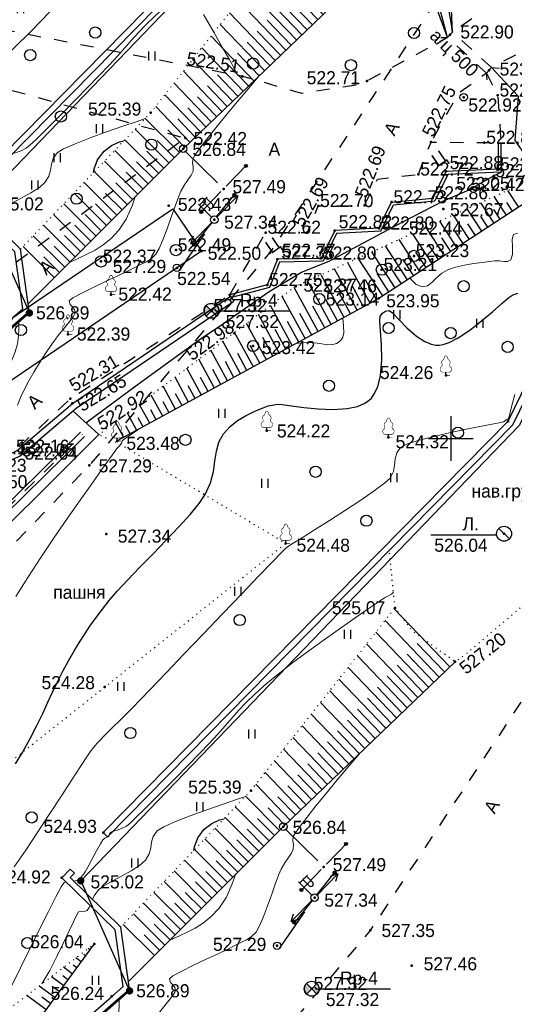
# Model space of a CAD drawing. Header units: millimetres. Extents: x 767170 to 66149698, y -983507 to 2493658.
# Tile 121 of 226: x 2088181 to 2121348, y -647647 to -581661. Entities that reach past the tile are written whole.
import ezdxf

# ---------------------------------------------------------------- set-up
doc = ezdxf.new("R2010")
doc.units = ezdxf.units.MM
for name, pattern in [('Д_ТРОТ_ТРУБА', [3, 1.5, -1.5]), ('ДОРОГИ_ГРУНТ', [7, 5, -2]), ('ДОРОГИ_СТРОЯЩ', [9, 8, -1]), ('Контура низ откосов  Штриховая 0.1-0.5 - - - - - - -', [0.6, 0.1, -0.5])]:
    doc.linetypes.add(name, pattern=pattern)
for name, color, linetype in [('(001) Сетка', 92, 'Continuous'), ('(003) Пункты', 7, 'Continuous'), ('(004) Точки рельефа', 7, 'Continuous'), ('(004a) Точки рельефа (отк.)', 7, 'Continuous'), ('(011) Колодцы', 7, 'Continuous'), ('(013) Газ', 30, 'ИК_Газопровод -------г--------'), ('(017) Канализация', 33, 'KANALIS_K_1'), ('(022) Возд. Линии', 7, 'Continuous'), ('(025) Дорога', 7, 'Continuous'), ('(027) Гидрография', 7, 'Continuous'), ('(028) Гидротехн.', 7, 'Continuous'), ('(031) Горизонтали', 42, 'Continuous'), ('(035) Откосы', 7, 'Continuous'), ('(036) Растительность', 7, 'Continuous'), ('(038) Деревья', 7, 'Continuous'), ('(039) Земля', 7, 'Continuous'), ('(040) Ограда', 7, 'Continuous')]:
    doc.layers.add(name, color=color, linetype=linetype)
doc.layers.add('(032) Горизонтали утолщенные', color=32, linetype='Continuous', lineweight=30)
doc.styles.add('BM-431', font='txt')
doc.styles.add('D-431', font='txt')
doc.styles.add('S', font='txtwr', dxfattribs={"oblique": 15})
doc.styles.get("Standard").update_dxf_attribs({"font": 'isocpeui.ttf'})
doc.linetypes.add('GAZ_VOZDUSH', pattern='A,1,-2,["~",Standard,S=3,R=0,X=-1.5,Y=-1.5],-1,10', length=14)
doc.linetypes.add('KANALIS_K_1', pattern='A,1,[">",Standard,S=1.8,R=0,X=-0.9,Y=-0.9],3,-1,["К",Standard,S=1.8,R=0,X=-0.9,Y=-0.9],-1,10', length=16)
doc.linetypes.add('ИК_Газопровод -------г--------', pattern='A,9,-0.6,["Г",Standard,S=1.2,R=0,X=0,Y=-0.6],-1.2', length=10.8)
doc.linetypes.add('ОГРАДА_БЕТ', pattern='A,4,["|",Standard,S=0.8,R=0,X=0,Y=-0.8],4', length=8)
doc.linetypes.add('ОТКОСЫ_НЕУКР', pattern='A,0.5,["|",Standard,S=1.2,R=0,X=0,Y=-1.2],1,["|",Standard,S=0.5,R=0,X=0,Y=-0.5],0.5', length=2)
doc.linetypes.add('ОТКОСЫ_НЕУКР1', pattern='A,0.5,["|",Standard,S=-1.2,R=0,X=0,Y=1.2],1,["|",Standard,S=-0.5,R=0,X=0,Y=0.5],0.5', length=2)
doc.linetypes.add('ПОДПОРНАЯ СТЕНКА', pattern='A,2,["V",Standard,S=1.2,R=0,X=0,Y=-1.2],0.2,["V",Standard,S=0.8,R=0,X=0,Y=-0.8],0.25,["V",Standard,S=0.3,R=0,X=0,Y=-0.3],0.25', length=2.7)

# ---------------------------------------------------------------- blocks, each defined once
blk = doc.blocks.new('d')
at = {"layer": '(038) Деревья'}
blk.add_ellipse((0, 0), major_axis=(0.265, 0.265), ratio=1, start_param=5.497787, end_param=11.780972, dxfattribs=at)
blk = doc.blocks.new('I04010')
for p, q in [((-0.412273, 0.007146), (-0.412273, 1.207146)), ((0.387727, 1.207146), (0.387727, 0.007146))]:
    blk.add_line(p, q)
blk = doc.blocks.new('Setka')
at = {"layer": '(001) Сетка'}
for p, q in [((0, 1.5), (0, -1.5)), ((-1.5, 0), (1.5, 0))]:
    blk.add_line(p, q, dxfattribs=at)
blk = doc.blocks.new('d-flat-33-flat-1')
at = {"layer": '(038) Деревья'}
blk.add_ellipse((0, 0), major_axis=(0.265, 0.265), ratio=1, start_param=5.497787, end_param=11.780972, dxfattribs=at)
blk = doc.blocks.new('d-flat-32-flat-1')
at = {"layer": '(038) Деревья'}
blk.add_ellipse((0, 0), major_axis=(0.265, 0.265), ratio=1, start_param=5.497787, end_param=11.780972, dxfattribs=at)
blk = doc.blocks.new('I01171-flat-5-flat-1')
at = {"layer": '(011) Колодцы'}
blk.add_line((-0.361, 0.349), (0.351, -0.349), dxfattribs=at)
blk.add_circle((0, 0), 0.5, dxfattribs=at)
at = {"color": 4, "style": 'S', "oblique": 15}
blk.add_attdef('Z', (0.808, -0.547), '', height=1, dxfattribs=at)
blk = doc.blocks.new('U1061-flat-1-flat-1')
at = {"layer": '(022) Возд. Линии'}
blk.add_circle((0, 0), 0.25, dxfattribs=at)
at = {"color": 4, "oblique": 15}
blk.add_attdef('Z', (0.797, -0.495), '', height=1, dxfattribs=at)
blk = doc.blocks.new('d-flat-31-flat-1')
at = {"layer": '(038) Деревья'}
blk.add_ellipse((0, 0), major_axis=(0.265, 0.265), ratio=1, start_param=5.497787, end_param=11.780972, dxfattribs=at)
blk = doc.blocks.new('d-flat-30-flat-1')
at = {"layer": '(038) Деревья'}
blk.add_ellipse((0, 0), major_axis=(0.265, 0.265), ratio=1, start_param=5.497787, end_param=11.780972, dxfattribs=at)
blk = doc.blocks.new('d-flat-29-flat-1')
at = {"layer": '(038) Деревья'}
blk.add_ellipse((0, 0), major_axis=(0.265, 0.265), ratio=1, start_param=5.497787, end_param=11.780972, dxfattribs=at)
blk = doc.blocks.new('d-flat-28-flat-1')
at = {"layer": '(038) Деревья'}
blk.add_ellipse((0, 0), major_axis=(0.265, 0.265), ratio=1, start_param=5.497787, end_param=11.780972, dxfattribs=at)
blk = doc.blocks.new('karagach-flat-22-flat-1')
at = {"layer": '(038) Деревья', "const_width": 0.0375}
for points in [[(0, 1.312, 0.246034), (-0.117, 1.159, 0.489079)], [(0, 1.312, -0.246034), (0.117, 1.159, -0.489079)], [(-0.315, 0.559, 0.383603), (-0.255, 0.753, 0.352912)], [(-0.208, 1.009, 0.430853), (-0.255, 0.753, 0.548276)], [(-0.208, 1.009, 0.181567), (-0.117, 1.159, 0.303004)], [(0.208, 1.009, -0.181567), (0.117, 1.159, -0.303004)], [(0.208, 1.009, -0.430853), (0.255, 0.753, -0.548276)], [(0.315, 0.559, -0.383603), (0.255, 0.753, -0.352912)], [(-0.315, 0.559, 0.626949), (-0.218, 0.206, 0.702465)], [(0.315, 0.559, -0.626949), (0.218, 0.206, -0.702465)]]:
    blk.add_lwpolyline(points, format="xyb", dxfattribs=at)
for points in [[(0, 0.206), (-0.218, 0.206)], [(0, 0), (0, 0.206)], [(0, 0.206), (0.218, 0.206)], [(0, 0), (0.281, 0)]]:
    blk.add_lwpolyline(points, dxfattribs=at)
at = {"layer": '(038) Деревья'}
blk.add_lwpolyline([(0, 0), (0, 0.206)], dxfattribs=at)
blk = doc.blocks.new('karagach-flat-21-flat-1')
at = {"layer": '(038) Деревья', "const_width": 0.0375}
for points in [[(0, 1.312, 0.246034), (-0.117, 1.159, 0.489079)], [(0, 1.312, -0.246034), (0.117, 1.159, -0.489079)], [(-0.315, 0.559, 0.383603), (-0.255, 0.753, 0.352912)], [(-0.208, 1.009, 0.430853), (-0.255, 0.753, 0.548276)], [(-0.208, 1.009, 0.181567), (-0.117, 1.159, 0.303004)], [(0.208, 1.009, -0.181567), (0.117, 1.159, -0.303004)], [(0.208, 1.009, -0.430853), (0.255, 0.753, -0.548276)], [(0.315, 0.559, -0.383603), (0.255, 0.753, -0.352912)], [(-0.315, 0.559, 0.626949), (-0.218, 0.206, 0.702465)], [(0.315, 0.559, -0.626949), (0.218, 0.206, -0.702465)]]:
    blk.add_lwpolyline(points, format="xyb", dxfattribs=at)
for points in [[(0, 0.206), (-0.218, 0.206)], [(0, 0), (0, 0.206)], [(0, 0.206), (0.218, 0.206)], [(0, 0), (0.281, 0)]]:
    blk.add_lwpolyline(points, dxfattribs=at)
at = {"layer": '(038) Деревья'}
blk.add_lwpolyline([(0, 0), (0, 0.206)], dxfattribs=at)
blk = doc.blocks.new('karagach-flat-13-flat-1')
at = {"layer": '(038) Деревья', "const_width": 0.0375}
for points in [[(0, 1.312, 0.246034), (-0.117, 1.159, 0.489079)], [(0, 1.312, -0.246034), (0.117, 1.159, -0.489079)], [(-0.315, 0.559, 0.383603), (-0.255, 0.753, 0.352912)], [(-0.208, 1.009, 0.430853), (-0.255, 0.753, 0.548276)], [(-0.208, 1.009, 0.181567), (-0.117, 1.159, 0.303004)], [(0.208, 1.009, -0.181567), (0.117, 1.159, -0.303004)], [(0.208, 1.009, -0.430853), (0.255, 0.753, -0.548276)], [(0.315, 0.559, -0.383603), (0.255, 0.753, -0.352912)], [(-0.315, 0.559, 0.626949), (-0.218, 0.206, 0.702465)], [(0.315, 0.559, -0.626949), (0.218, 0.206, -0.702465)]]:
    blk.add_lwpolyline(points, format="xyb", dxfattribs=at)
for points in [[(0, 0.206), (-0.218, 0.206)], [(0, 0), (0, 0.206)], [(0, 0.206), (0.218, 0.206)], [(0, 0), (0.281, 0)]]:
    blk.add_lwpolyline(points, dxfattribs=at)
at = {"layer": '(038) Деревья'}
blk.add_lwpolyline([(0, 0), (0, 0.206)], dxfattribs=at)
blk = doc.blocks.new('U1061-flat-4-flat-1')
at = {"layer": '(022) Возд. Линии'}
blk.add_circle((0, 0), 0.25, dxfattribs=at)
at = {"color": 4, "oblique": 15}
blk.add_attdef('Z', (0.797, -0.495), '', height=1, dxfattribs=at)
blk = doc.blocks.new('U1061-flat-3-flat-1')
at = {"layer": '(022) Возд. Линии'}
blk.add_circle((0, 0), 0.25, dxfattribs=at)
at = {"color": 4, "oblique": 15}
blk.add_attdef('Z', (0.797, -0.495), '', height=1, dxfattribs=at)
blk = doc.blocks.new('f-flat-6-flat-1')
at = {"layer": '(022) Возд. Линии'}
for points in [[(-1, 0.98), (-0.475, 1.516)], [(-0.179, 0.175), (-1.071, 1.05)]]:
    blk.add_lwpolyline(points, dxfattribs=at)
blk.add_lwpolyline([(-0.123, 0.803), (-0.123, 0.803, 0.414214), (-0.125, 1.033), (-0.545, 1.444), (-0.772, 1.212), (-0.353, 0.801, 0.414214)], format="xyb", close=True, dxfattribs=at)
blk.add_circle((0, 0), 0.25, dxfattribs=at)
blk = doc.blocks.new('S1-flat-7-flat-1')
at = {"layer": '(022) Возд. Линии'}
for p, q in [((0, 0), (-1.4, -1.428)), ((-1.4, -1.428), (-1.229, -0.896)), ((-1.4, -1.428), (-0.872, -1.246))]:
    blk.add_line(p, q, dxfattribs=at)
blk = doc.blocks.new('S2-flat-7-flat-1')
at = {"layer": '(022) Возд. Линии'}
for p, q in [((0, 0), (1.4, 1.428)), ((1.4, 1.428), (0.872, 1.246)), ((1.4, 1.428), (1.229, 0.896))]:
    blk.add_line(p, q, dxfattribs=at)
blk = doc.blocks.new('s3-flat-11-flat-1')
at = {"layer": '(022) Возд. Линии'}
h = blk.add_hatch(dxfattribs=at)
h.set_pattern_fill('ACET-2D-ACET-2D-ANSI31', color=256, scale=0.01, angle=45.94766, style=0)
h.set_pattern_definition([(90.947657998, (-32384.942892, -79716.907708), (-0.03174565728, -0.000525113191), [])])
edge = h.paths.add_edge_path()
edge.add_arc((1.321, 1.366), 0.1, 0, 360)
blk.add_lwpolyline([(0, 0), (1.391, 1.437)], dxfattribs=at)
blk.add_circle((1.321, 1.366), 0.1, dxfattribs=at)
blk = doc.blocks.new('s4-flat-11-flat-1')
at = {"layer": '(022) Возд. Линии'}
h = blk.add_hatch(dxfattribs=at)
h.set_pattern_fill('ACET-2D-ACET-2D-ANSI31', color=256, scale=0.01, angle=225.94766, style=0)
h.set_pattern_definition([(270.947657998, (-32384.59617, -79716.549324), (0.03174565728, 0.000525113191), [])])
edge = h.paths.add_edge_path()
edge.add_arc((-1.321, -1.366), 0.1, 0, 360)
blk.add_lwpolyline([(0, 0), (-1.391, -1.437)], dxfattribs=at)
blk.add_circle((-1.321, -1.366), 0.1, dxfattribs=at)
blk = doc.blocks.new('prov-s-flat-8-flat-1')
at = {"layer": '(022) Возд. Линии'}
for name, p in [('s3-flat-11-flat-1', (0.173, 0.178)), ('s4-flat-11-flat-1', (-0.174, -0.18))]:
    blk.add_blockref(name, p, dxfattribs=at)
blk = doc.blocks.new('s3-flat-10-flat-1')
at = {"layer": '(022) Возд. Линии'}
h = blk.add_hatch(dxfattribs=at)
h.set_pattern_fill('ACET-2D-ACET-2D-ANSI31', color=256, scale=0.01, angle=51.11014, style=0)
h.set_pattern_definition([(96.110141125, (-32384.30411, -79714.86154), (-0.031569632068, -0.003379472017), [])])
edge = h.paths.add_edge_path()
edge.add_arc((1.193, 1.479), 0.1, 0, 360)
blk.add_lwpolyline([(0, 0), (1.256, 1.557)], dxfattribs=at)
blk.add_circle((1.193, 1.479), 0.1, dxfattribs=at)
blk = doc.blocks.new('s4-flat-10-flat-1')
at = {"layer": '(022) Возд. Линии'}
h = blk.add_hatch(dxfattribs=at)
h.set_pattern_fill('ACET-2D-ACET-2D-ANSI31', color=256, scale=0.01, angle=231.11014, style=0)
h.set_pattern_definition([(276.110141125, (-32383.991044, -79714.47341), (0.031569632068, 0.003379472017), [])])
edge = h.paths.add_edge_path()
edge.add_arc((-1.193, -1.479), 0.1, 0, 360)
blk.add_lwpolyline([(0, 0), (-1.256, -1.557)], dxfattribs=at)
blk.add_circle((-1.193, -1.479), 0.1, dxfattribs=at)
blk = doc.blocks.new('prov-s-flat-7-flat-1')
at = {"layer": '(022) Возд. Линии'}
for name, p in [('s3-flat-10-flat-1', (0.156, 0.193)), ('s4-flat-10-flat-1', (-0.157, -0.195))]:
    blk.add_blockref(name, p, dxfattribs=at)
blk = doc.blocks.new('karagach-flat-14-flat-1-flat-1')
at = {"layer": '(038) Деревья', "const_width": 0.0375}
for points in [[(0, 1.312, 0.246034), (-0.117, 1.159, 0.489079)], [(0, 1.312, -0.246034), (0.117, 1.159, -0.489079)], [(-0.315, 0.559, 0.383603), (-0.255, 0.753, 0.352912)], [(-0.208, 1.009, 0.430853), (-0.255, 0.753, 0.548276)], [(-0.208, 1.009, 0.181567), (-0.117, 1.159, 0.303004)], [(0.208, 1.009, -0.181567), (0.117, 1.159, -0.303004)], [(0.208, 1.009, -0.430853), (0.255, 0.753, -0.548276)], [(0.315, 0.559, -0.383603), (0.255, 0.753, -0.352912)], [(-0.315, 0.559, 0.626949), (-0.218, 0.206, 0.702465)], [(0.315, 0.559, -0.626949), (0.218, 0.206, -0.702465)]]:
    blk.add_lwpolyline(points, format="xyb", dxfattribs=at)
for points in [[(0, 0.206), (-0.218, 0.206)], [(0, 0), (0, 0.206)], [(0, 0.206), (0.218, 0.206)], [(0, 0), (0.281, 0)]]:
    blk.add_lwpolyline(points, dxfattribs=at)
at = {"layer": '(038) Деревья'}
blk.add_lwpolyline([(0, 0), (0, 0.206)], dxfattribs=at)
blk = doc.blocks.new('karagach-flat-15-flat-1-flat-1')
at = {"layer": '(038) Деревья', "const_width": 0.0375}
for points in [[(0, 1.312, 0.246034), (-0.117, 1.159, 0.489079)], [(0, 1.312, -0.246034), (0.117, 1.159, -0.489079)], [(-0.315, 0.559, 0.383603), (-0.255, 0.753, 0.352912)], [(-0.208, 1.009, 0.430853), (-0.255, 0.753, 0.548276)], [(-0.208, 1.009, 0.181567), (-0.117, 1.159, 0.303004)], [(0.208, 1.009, -0.181567), (0.117, 1.159, -0.303004)], [(0.208, 1.009, -0.430853), (0.255, 0.753, -0.548276)], [(0.315, 0.559, -0.383603), (0.255, 0.753, -0.352912)], [(-0.315, 0.559, 0.626949), (-0.218, 0.206, 0.702465)], [(0.315, 0.559, -0.626949), (0.218, 0.206, -0.702465)]]:
    blk.add_lwpolyline(points, format="xyb", dxfattribs=at)
for points in [[(0, 0.206), (-0.218, 0.206)], [(0, 0), (0, 0.206)], [(0, 0.206), (0.218, 0.206)], [(0, 0), (0.281, 0)]]:
    blk.add_lwpolyline(points, dxfattribs=at)
at = {"layer": '(038) Деревья'}
blk.add_lwpolyline([(0, 0), (0, 0.206)], dxfattribs=at)
blk = doc.blocks.new('karagach-flat-16-flat-1-flat-1')
at = {"layer": '(038) Деревья', "const_width": 0.0375}
for points in [[(0, 1.312, 0.246034), (-0.117, 1.159, 0.489079)], [(0, 1.312, -0.246034), (0.117, 1.159, -0.489079)], [(-0.315, 0.559, 0.383603), (-0.255, 0.753, 0.352912)], [(-0.208, 1.009, 0.430853), (-0.255, 0.753, 0.548276)], [(-0.208, 1.009, 0.181567), (-0.117, 1.159, 0.303004)], [(0.208, 1.009, -0.181567), (0.117, 1.159, -0.303004)], [(0.208, 1.009, -0.430853), (0.255, 0.753, -0.548276)], [(0.315, 0.559, -0.383603), (0.255, 0.753, -0.352912)], [(-0.315, 0.559, 0.626949), (-0.218, 0.206, 0.702465)], [(0.315, 0.559, -0.626949), (0.218, 0.206, -0.702465)]]:
    blk.add_lwpolyline(points, format="xyb", dxfattribs=at)
for points in [[(0, 0.206), (-0.218, 0.206)], [(0, 0), (0, 0.206)], [(0, 0.206), (0.218, 0.206)], [(0, 0), (0.281, 0)]]:
    blk.add_lwpolyline(points, dxfattribs=at)
at = {"layer": '(038) Деревья'}
blk.add_lwpolyline([(0, 0), (0, 0.206)], dxfattribs=at)
blk = doc.blocks.new('karagach-flat-17-flat-1-flat-1')
at = {"layer": '(038) Деревья', "const_width": 0.0375}
for points in [[(0, 1.312, 0.246034), (-0.117, 1.159, 0.489079)], [(0, 1.312, -0.246034), (0.117, 1.159, -0.489079)], [(-0.315, 0.559, 0.383603), (-0.255, 0.753, 0.352912)], [(-0.208, 1.009, 0.430853), (-0.255, 0.753, 0.548276)], [(-0.208, 1.009, 0.181567), (-0.117, 1.159, 0.303004)], [(0.208, 1.009, -0.181567), (0.117, 1.159, -0.303004)], [(0.208, 1.009, -0.430853), (0.255, 0.753, -0.548276)], [(0.315, 0.559, -0.383603), (0.255, 0.753, -0.352912)], [(-0.315, 0.559, 0.626949), (-0.218, 0.206, 0.702465)], [(0.315, 0.559, -0.626949), (0.218, 0.206, -0.702465)]]:
    blk.add_lwpolyline(points, format="xyb", dxfattribs=at)
for points in [[(0, 0.206), (-0.218, 0.206)], [(0, 0), (0, 0.206)], [(0, 0.206), (0.218, 0.206)], [(0, 0), (0.281, 0)]]:
    blk.add_lwpolyline(points, dxfattribs=at)
at = {"layer": '(038) Деревья'}
blk.add_lwpolyline([(0, 0), (0, 0.206)], dxfattribs=at)
blk = doc.blocks.new('I00110-flat-5')
h = blk.add_hatch(color=7)
edge = h.paths.add_edge_path()
edge.add_line((0.354, 0.354), (0, 0))
edge.add_line((0, 0), (0.354, -0.354))
edge.add_arc((0, 0), 0.5, 315, 405)
edge = h.paths.add_edge_path()
edge.add_line((-0.354, -0.354), (0, 0))
edge.add_line((0, 0), (-0.354, 0.354))
edge.add_arc((0, 0), 0.5, 135, 225)
at = {"layer": '(003) Пункты'}
blk.add_circle((0, 0), 0.5, dxfattribs=at)
at = {"color": 7}
for points in [[(0, 0), (-0.354, 0.354, 0.414214), (-0.354, -0.354)], [(0, 0), (0.354, -0.354, 0.414214), (0.354, 0.354)]]:
    blk.add_lwpolyline(points, format="xyb", close=True, dxfattribs=at)
blk.add_lwpolyline([(0.008, 0), (0.008, 0)], dxfattribs=at)
at = {"color": 4, "linetype": 'Continuous', "style": 'S', "oblique": 15}
blk.add_attdef('G', (0.692, 0.111), '', height=1, dxfattribs=at)
at = {"color": 4, "style": 'S', "oblique": 15}
blk.add_attdef('Z', (0.738, -1.15), '', height=1, dxfattribs=at)
blk = doc.blocks.new('A$C05d28b1e')
at = {"layer": '(013) Газ', "linetype": 'ByBlock'}
h = blk.add_hatch(color=0, dxfattribs=at)
edge = h.paths.add_edge_path()
edge.add_arc((52809, 3628), 250, 0, 360)
h = blk.add_hatch(color=0, dxfattribs=at)
edge = h.paths.add_edge_path()
edge.add_arc((56082, -3749), 250, 0, 360)
at = {"layer": '(003) Пункты', "ltscale": 600}
blk.add_line((68794, -3608), (73577, -3608), dxfattribs=at)
at = {"layer": '(003) Пункты'}
blk.add_point((54029, 33528), dxfattribs=at)
at = {"layer": '(004) Точки рельефа', "color": 7, "linetype": 'ByBlock', "lineweight": -2}
for p in [(77575, 60326), (63649, 57538), (72010, 57232), (78485, 56140), (59831, 53401), (76297, 53138), (77292, 51165), (58708, 48870), (71845, 48900), (77126, 48656), (74372, 47777), (68013, 47083), (69837, 47209), (60910, 45827), (66001, 45285), (54838, 42902), (67213, 43463), (72794, 42654), (51959, 40256), (63098, 40319), (77291, 37509), (52105, 35930), (52248, 35626), (81458, 34429), (65285, 33793), (55260, 33104), (73443, 33339), (81192, 26884), (66557, 26239), (73882, 21918), (77913, 18309), (54422, 16617), (64223, 9676), (66395, 7259), (54321, 6856), (69105, 4560), (51535, 3837), (52809, 3628), (68483, 2499), (72217, 300), (53716, -601), (65977, -726), (75003, -2054), (56082, -3749), (68302, -3608), (54893, -4123), (60109, -13961), (61247, -18569)]:
    blk.add_point(p, dxfattribs=at)
at = {"layer": '(004a) Точки рельефа (отк.)', "color": 7, "linetype": 'ByBlock', "lineweight": -2}
for p in [(80187, 57943), (80764, 56268), (79878, 53098), (75448, 50975), (80487, 50864), (80802, 51319), (78859, 49935), (68734, 48861), (73654, 49114), (76411, 49381), (65211, 47072), (72802, 47356), (59188, 45895), (54171, 45133), (68929, 45342), (75153, 45510), (72997, 44580), (65319, 43564), (62803, 42892), (64369, 39468)]:
    blk.add_point(p, dxfattribs=at)
at = {"layer": '(004a) Точки рельефа (отк.)'}
blk.add_point((68805, 42609), dxfattribs=at)
at = {"layer": '(013) Газ', "linetype": 'GAZ_VOZDUSH', "ltscale": 600, "flags": 128}
blk.add_lwpolyline([(139039, 153682), (138885, 152734), (135454, 145357), (130316, 142546), (115842, 109039), (104824, 79051), (99727, 68744), (82201, 34139), (52809, 3628), (56082, -3749), (32593, -24350), (33828, -29046), (31852, -35564), (-6995, -77251), (-10648, -79274), (-22017, -90450), (-29954, -94459), (-74554, -132816), (-76953, -135094)], dxfattribs=at)
at = {"layer": '(022) Возд. Линии', "color": 0, "ltscale": 600, "flags": 128}
blk.add_lwpolyline([(80704, 26801), (76287, 26801)], dxfattribs=at)
at = {"layer": '(022) Возд. Линии', "linetype": 'ДОРОГИ_ГРУНТ', "ltscale": 600}
for points in [[(66559, 7070), (69105, 4560)], [(66141, -915), (68483, 2499)]]:
    blk.add_lwpolyline(points, dxfattribs=at)
at = {"layer": '(025) Дорога', "linetype": 'Д_ТРОТ_ТРУБА', "ltscale": 600, "flags": 128}
for points in [[(150815, 142076), (135921, 113311), (125552, 93370), (117383, 77821), (104208, 56333), (99627, 49152), (88708, 25275), (72217, 300), (60109, -13961), (40976, -33812), (21855, -53057), (7525, -67385), (-21145, -96032), (-41237, -115998), (-56020, -131074), (-73097, -148290), (-76079, -151266)], [(96975, 76152), (91663, 70018), (77743, 60511), (77407, 60141), (71543, 56980), (67628, 56398), (63649, 57538), (35933, 62943), (-1136, 71955), (-2270, 72968), (-11178, 84489), (-11295, 84899), (-11231, 85387), (2620, 97018), (30185, 117380)], [(-2596, 13263), (-3144, 13637), (-13462, 28471), (-17211, 34931), (-24202, 51467), (-24593, 54534), (-22584, 57991), (-18196, 60973), (-5102, 68075), (38937, 59146), (59831, 53401), (40293, 39065), (36909, 36534)], [(97952, 67229), (97849, 67204), (80355, 58128), (80019, 57758), (78093, 56361), (76297, 53138)], [(80019, 57758), (80764, 56268), (80988, 53107)], [(75448, 50975), (76297, 53138), (79878, 53098), (80988, 53107)], [(71845, 48900), (72697, 50658), (75448, 50975)], [(62803, 42892), (65211, 47072), (68013, 47083), (68734, 48861), (71845, 48861)], [(45473, 31118), (48342, 32399), (52105, 35930), (62803, 42892)]]:
    blk.add_lwpolyline(points, dxfattribs=at)
at = {"layer": '(025) Дорога', "ltscale": 600}
for points in [[(80788, 53105), (80802, 51319), (77292, 51165), (76411, 49381), (76407, 49379)], [(80988, 53107), (81003, 51128), (77419, 50970), (76543, 49191)], [(72802, 47356), (73654, 49114), (76407, 49379)], [(72930, 47162), (73785, 48926), (76543, 49191)], [(72802, 47356), (69837, 47209), (68929, 45342), (66001, 45285), (65319, 43564), (62803, 42892)], [(72930, 47162), (69965, 47015), (69055, 45144), (66138, 45088), (65468, 43397), (62920, 42716)]]:
    blk.add_lwpolyline(points, dxfattribs=at)
blk.add_lwpolyline([(42404, 37430), (58981, 48671), (60910, 45827), (44333, 34586)], close=True, dxfattribs=at)
at = {"layer": '(027) Гидрография', "color": 3, "ltscale": 600}
for points in [[(77407, 60141), (75517, 67269), (75191, 67595), (74497, 67553), (71085, 67532), (62130, 76350), (46008, 97015), (34748, 111736), (30185, 117380)], [(88603, 77800), (76863, 70140), (77044, 64500), (77743, 60511)], [(80355, 58128), (82148, 56210), (81913, 53244), (82660, 52191), (82757, 51396), (82218, 50239)], [(53151, 34325), (56587, 36865), (60759, 39877), (62323, 40927), (65453, 43121), (67621, 44421), (69470, 45157), (74372, 47777), (77130, 49202), (78859, 49935), (80487, 50864), (81003, 51128)]]:
    blk.add_lwpolyline(points, dxfattribs=at)
at = {"layer": '(028) Гидротехн.', "linetype": 'Д_ТРОТ_ТРУБА', "ltscale": 600}
for points in [[(76950, 60141), (77407, 60141), (77743, 60511), (77661, 61011)], [(80019, 57758), (77407, 60141)], [(80355, 58128), (77743, 60511)], [(80060, 57304), (80019, 57758), (80355, 58128), (80862, 58091)]]:
    blk.add_lwpolyline(points, dxfattribs=at)
at = {"layer": '(028) Гидротехн.', "ltscale": 600}
for points in [[(18749, 7396), (24490, 11379), (29877, 14402), (43402, 24495), (52791, 33697)], [(18977, 7068), (24703, 11039), (30096, 14066), (43663, 24191), (53071, 33411)]]:
    blk.add_lwpolyline(points, dxfattribs=at)
at = {"layer": '(028) Гидротехн.', "color": 3, "linetype": 'Д_ТРОТ_ТРУБА', "ltscale": 600, "flags": 128}
blk.add_lwpolyline([(18863, 7232), (24596, 11209), (29987, 14234), (43533, 24343), (52931, 33554)], dxfattribs=at)
at = {"layer": '(031) Горизонтали', "color": 42, "linetype": 'Continuous', "lineweight": 0, "ltscale": 600}
for points in [[(63311, 57604), (63217, 57848), (63079, 58106), (62911, 58431), (62713, 58790), (62299, 59504), (61722, 60493), (61031, 61676)], [(74882, 44016), (74968, 43920), (75296, 43581), (75710, 43424), (76057, 43509), (76359, 43735), (76661, 44035), (77012, 44345), (77457, 44601), (77948, 44759), (78531, 44888), (79145, 44990), (79728, 45070), (80219, 45128), (80556, 45168), (80890, 45171), (81178, 45137), (81427, 45139), (81642, 45253), (81754, 45594), (81755, 46108), (81746, 46616), (81828, 46938), (82097, 47025)], [(48341, 4559), (49116, 5692), (49930, 6910), (50743, 8146), (51517, 9333), (52212, 10405), (52791, 11296), (53213, 11940), (53440, 12269), (53691, 12584), (53896, 12821), (54111, 13051), (54388, 13343), (54676, 13637), (55014, 13971), (55403, 14349), (55841, 14779), (56328, 15267), (56754, 15707), (57515, 16499), (58534, 17561), (59731, 18811), (61028, 20165), (62347, 21542), (63608, 22859), (64733, 24033), (65643, 24983), (66260, 25624), (66506, 25876), (66651, 25990), (66804, 26094), (67052, 26249), (67645, 26618), (68488, 27146), (69488, 27778), (70551, 28461), (71582, 29140), (72488, 29761), (73174, 30270), (73548, 30613), (73775, 31049), (73856, 31483), (73895, 31904), (73993, 32301), (74252, 32665), (74725, 32902), (75586, 33172), (76696, 33455), (77917, 33731), (79111, 33982), (80142, 34188), (80870, 34330), (81158, 34388), (81258, 34453), (81341, 34515), (81426, 34556), (81502, 34603), (81558, 34818), (81700, 35387), (81921, 36226)], [(67238, 39628), (67637, 39684), (68275, 39703), (68843, 39627), (69349, 39555), (69715, 39565), (69968, 39644), (70129, 39743), (70206, 39808), (70276, 39883), (70376, 40054), (70445, 40353), (70435, 40813), (70373, 41336)], [(48448, 22672), (49265, 23961), (50139, 25294), (51036, 26630), (51925, 27928), (52771, 29146), (53543, 30242), (54209, 31177), (54734, 31908), (55087, 32395), (55234, 32595), (55363, 32743), (55478, 32860), (55541, 32933), (55568, 33032), (55599, 33127), (55819, 33284), (56406, 33689), (56687, 33881)], [(52337, 3611), (52590, 3664), (52802, 3821), (52939, 4001), (53095, 4238), (53279, 4551), (53556, 5064), (53859, 5633), (54123, 6116), (54281, 6368), (54434, 6484), (54583, 6557), (54682, 6621), (54730, 6750), (54782, 6871), (54918, 6925), (55190, 7004), (55531, 7123), (55872, 7298), (56122, 7501), (56531, 7883), (57071, 8411), (57715, 9053), (58433, 9779), (59197, 10556), (59978, 11352), (60748, 12137), (61431, 12848), (61995, 13465), (62483, 14017), (62935, 14533), (63395, 15041), (63902, 15570), (64499, 16148), (65228, 16806), (66048, 17487), (67030, 18247), (68108, 19048), (69217, 19849), (70294, 20610), (71272, 21291), (72087, 21853), (72675, 22254), (72969, 22456), (73228, 22611), (73446, 22717), (73643, 22838), (73777, 22975)], [(55295, -9925), (55496, -9406), (55751, -8862), (56052, -8295), (56392, -7707), (56762, -7098), (57155, -6469), (57579, -5844), (58023, -5260), (58444, -4736), (58801, -4291), (59011, -4005), (59111, -3837), (59145, -3749), (59151, -3714), (59150, -3649), (59111, -3531), (58997, -3371), (58823, -3178), (58751, -2934), (58987, -2747), (59548, -2440), (60316, -2059), (61176, -1649), (62012, -1255), (62709, -923), (63151, -697), (63579, -479), (63927, -317), (64240, -121), (64560, 196), (64779, 568), (65037, 1160), (65315, 1888), (65594, 2663), (65855, 3400), (66079, 4012), (66246, 4412), (66489, 4835), (66730, 5186), (66931, 5485), (67055, 5754), (67073, 6054), (67026, 6309), (67058, 6599), (67201, 6839), (67522, 7285), (67993, 7900), (68583, 8647), (69265, 9489), (70010, 10390), (70787, 11313), (71568, 12222)], [(53603, 2372), (53718, 2616), (54010, 3024), (54366, 3296), (54906, 3609), (55543, 3948), (56188, 4304), (56753, 4664), (57151, 5015), (57393, 5425), (57498, 5828), (57560, 6222), (57674, 6606), (57936, 6977), (58374, 7250), (59153, 7594), (60154, 7980), (61261, 8378), (62354, 8758), (63318, 9092), (63845, 9280)], [(58774, -360), (58817, -338), (59389, -73), (59946, 184), (60492, 465), (61029, 806), (61561, 1240), (62090, 1802), (62571, 2542), (62968, 3432), (63178, 4042)], [(46976, -5748), (47219, -5298), (47626, -4495), (48156, -3432), (48764, -2201), (49409, -895), (50049, 393), (50639, 1571), (51139, 2546), (51505, 3224), (51694, 3513), (51822, 3556)], [(50210, -3278), (50727, -2374), (51206, -1452), (51638, -566), (52011, 230), (52313, 883), (52535, 1337), (52664, 1539), (52853, 1595), (53045, 1581), (53236, 1635), (53371, 1839), (53430, 1981)], [(46863, -18182), (47204, -17713), (47648, -16992), (48168, -16085), (48741, -15054), (49343, -13966), (49950, -12883), (50535, -11872), (51076, -10995), (51548, -10317), (52110, -9661), (52677, -9107), (53231, -8627), (53750, -8194), (54214, -7780), (54605, -7360), (54900, -6906), (55132, -6352), (55276, -5816), (55351, -5303), (55378, -4821), (55374, -4376), (55370, -4237)]]:
    blk.add_lwpolyline(points, dxfattribs=at)
at = {"layer": '(032) Горизонтали утолщенные', "color": 32, "linetype": 'Continuous', "lineweight": 30, "ltscale": 600}
for points in [[(48441, 11469), (48894, 12233), (49425, 13176), (49875, 14041), (50263, 14842), (50611, 15593), (50938, 16308), (51264, 17001), (51608, 17686), (51992, 18376), (52416, 19097), (52776, 19693), (53103, 20211), (53429, 20697), (53785, 21195), (54204, 21751), (54717, 22411), (55258, 23049), (55963, 23807), (56778, 24651), (57655, 25545), (58541, 26453), (59385, 27340), (60137, 28170), (60746, 28908), (61161, 29518), (61510, 30303), (61700, 31051), (61808, 31758), (61907, 32421), (62070, 33033), (62372, 33593), (62818, 34078), (63328, 34477), (63854, 34795), (64347, 35039), (64757, 35215), (65037, 35330), (65365, 35453), (65641, 35514), (65992, 35564), (66324, 35542), (66943, 35454), (67769, 35343), (68720, 35249), (69718, 35213), (70681, 35276), (71372, 35425), (71817, 35609), (72069, 35770), (72180, 35864), (72295, 35982), (72493, 36255), (72719, 36743), (72906, 37500), (72995, 38535), (72980, 39564), (72917, 40470), (72863, 41141), (72877, 41461), (73046, 41676), (73246, 41814), (73489, 41859), (73722, 41684), (74129, 41254), (74673, 40694), (75316, 40132), (75878, 39768), (76314, 39588), (76608, 39527), (76754, 39517), (76867, 39522), (77111, 39565), (77515, 39707), (78107, 40016), (78893, 40540), (79681, 41146), (80417, 41760), (81046, 42307), (81516, 42711), (81773, 42899), (82125, 43000)], [(60393, 5666), (60438, 5911), (60658, 6505), (61090, 7082), (61592, 7472), (62119, 7708), (62416, 7784)]]:
    blk.add_lwpolyline(points, dxfattribs=at)
at = {"layer": '(035) Откосы', "ltscale": 600}
for p, q in [((82181, 48776), (81453, 49893)), ((80524, 47695), (79627, 49069)), ((81353, 48235), (80540, 49481)), ((81767, 48506), (81382, 49096)), ((78866, 46614), (77802, 48245)), ((79695, 47154), (78715, 48657)), ((80938, 47965), (80511, 48620)), ((78037, 46073), (76889, 47833)), ((79280, 46884), (78769, 47667)), ((80109, 47424), (79640, 48144)), ((76379, 44992), (75064, 47008)), ((77208, 45532), (75977, 47420)), ((78451, 46343), (77898, 47191)), ((75550, 44451), (74151, 46596)), ((76793, 45262), (76157, 46238)), ((77622, 45803), (77028, 46715)), ((73892, 43370), (72326, 45772)), ((74721, 43911), (73239, 46184)), ((75964, 44722), (75286, 45762)), ((72207, 42334), (70728, 45050)), ((73063, 42830), (71413, 45360)), ((75136, 44181), (74415, 45286)), ((70469, 41388), (68919, 44233)), ((71338, 41861), (69823, 44642)), ((73478, 43100), (72674, 44333)), ((74307, 43640), (73544, 44809)), ((69600, 40914), (68015, 43825)), ((72642, 42571), (71911, 43913)), ((68731, 40441), (67122, 43395)), ((70903, 41624), (70137, 43031)), ((71773, 42098), (71024, 43472)), ((67862, 39968), (66323, 42792)), ((70034, 41151), (69251, 42590)), ((66124, 39021), (64725, 41588)), ((66993, 39494), (65524, 42190)), ((68296, 40204), (67509, 41649)), ((69165, 40678), (68364, 42149)), ((65254, 38548), (63926, 40986)), ((67427, 39731), (66675, 41111)), ((64385, 38074), (63127, 40384)), ((66558, 39258), (65841, 40573)), ((63516, 37601), (62328, 39782)), ((65689, 38784), (65007, 40036)), ((62647, 37127), (61529, 39180)), ((63951, 37838), (63339, 38960)), ((64820, 38311), (64173, 39498)), ((61778, 36654), (60730, 38578)), ((63082, 37364), (62505, 38423)), ((60909, 36181), (59931, 37976)), ((62213, 36891), (61671, 37885)), ((60040, 35707), (59132, 37374)), ((61344, 36417), (60837, 37347)), ((59171, 35234), (58333, 36772)), ((60474, 35944), (60003, 36809)), ((58302, 34761), (57534, 36170)), ((58736, 34997), (58335, 35734)), ((59605, 35471), (59169, 36272)), ((57433, 34287), (56735, 35568)), ((57867, 34524), (57501, 35196)), ((55695, 33341), (55138, 34363)), ((56564, 33814), (55937, 34965)), ((56998, 34051), (56667, 34659)), ((56129, 33577), (55833, 34121)), ((77556, 17967), (73829, 21851)), ((76843, 17282), (73211, 21067)), ((76129, 16597), (72592, 20284)), ((75415, 15913), (71974, 19500)), ((77199, 17624), (75360, 19542)), ((74702, 15228), (71356, 18716)), ((76486, 16940), (74694, 18808)), ((73988, 14544), (70737, 17932)), ((75772, 16255), (74028, 18073)), ((75058, 15570), (73362, 17339)), ((73274, 13859), (70119, 17148)), ((74345, 14886), (72696, 16605)), ((72561, 13174), (69500, 16364)), ((73631, 14201), (72030, 15871)), ((71847, 12490), (68882, 15581)), ((71134, 11805), (68263, 14797)), ((72918, 13517), (71364, 15136)), ((70420, 11120), (67645, 14013)), ((72204, 12832), (70697, 14402)), ((69706, 10436), (67026, 13229)), ((71490, 12147), (70031, 13668)), ((70777, 11463), (69365, 12934)), ((68993, 9751), (66408, 12445)), ((70063, 10778), (68699, 12200)), ((68279, 9066), (65790, 11661)), ((69349, 10093), (68033, 11465)), ((67565, 8382), (65171, 10878)), ((68636, 9409), (67367, 10731)), ((66852, 7697), (64553, 10094)), ((67922, 8724), (66701, 9997)), ((66143, 7007), (63858, 9293)), ((67209, 8040), (66035, 9263)), ((65444, 6308), (63174, 8578)), ((66495, 7355), (65369, 8528)), ((64745, 5609), (62491, 7863)), ((65794, 6658), (64655, 7797)), ((64045, 4910), (61808, 7147)), ((65094, 5959), (63964, 7089)), ((63346, 4210), (61125, 6432)), ((64395, 5259), (63272, 6382)), ((62647, 3511), (60441, 5717)), ((63696, 4560), (62581, 5675)), ((61947, 2812), (59758, 5001)), ((62996, 3861), (61890, 4968)), ((61248, 2113), (59075, 4286)), ((62297, 3162), (61198, 4260)), ((60549, 1414), (58392, 3571)), ((61598, 2462), (60507, 3553)), ((59849, 714), (57709, 2855)), ((60898, 1763), (59816, 2846)), ((59150, 15), (57025, 2140)), ((60199, 1064), (59125, 2138)), ((58451, -684), (56342, 1425)), ((59500, 365), (58433, 1431)), ((57751, -1383), (55659, 709)), ((58800, -334), (57742, 724)), ((58101, -1034), (57051, 17)), ((53127, -1400), (53011, -1314)), ((53422, -1000), (53305, -915)), ((52833, -1799), (52484, -1542)), ((52244, -2598), (51662, -2169)), ((52539, -2199), (52306, -2027)), ((51656, -3397), (50841, -2797)), ((51950, -2998), (51601, -2740)), ((51067, -4196), (50019, -3424)), ((51361, -3797), (50896, -3454)), ((50478, -4995), (49197, -4052)), ((50773, -4596), (50190, -4167))]:
    blk.add_line(p, q, dxfattribs=at)
at = {"layer": '(035) Откосы', "linetype": 'Контура низ откосов  Штриховая 0.1-0.5 - - - - - - -', "ltscale": 600}
for points in [[(85552, 56047), (82218, 50239), (67213, 43463), (54029, 33528)], [(55486, 528), (64223, 9676), (73882, 21918)], [(21677, -26536), (33259, -17439), (44874, -7353), (53716, -601)]]:
    blk.add_lwpolyline(points, dxfattribs=at)
at = {"layer": '(035) Откосы', "ltscale": 600}
for points in [[(85552, 56047), (83873, 49879), (72794, 42654), (55260, 33104)], [(77913, 18309), (66395, 7259), (56003, -3131)], [(53716, -601), (48358, -7873), (32403, -20704), (23239, -27111)]]:
    blk.add_lwpolyline(points, dxfattribs=at)
at = {"layer": '(035) Откосы', "ltscale": 600, "flags": 128}
for points in [[(45452, 31001), (48536, 32456), (52248, 35626), (62853, 42816)], [(62853, 42816), (63077, 42484)]]:
    blk.add_lwpolyline(points, dxfattribs=at)
at = {"layer": '(035) Откосы', "linetype": 'ПОДПОРНАЯ СТЕНКА', "ltscale": 600, "flags": 128}
for points in [[(45623, 30639), (48755, 32117), (52491, 35307), (63077, 42484)], [(52273, 35121), (54029, 33528), (44345, 23912), (30550, 13678), (19304, 6618), (18092, 8284)]]:
    blk.add_lwpolyline(points, dxfattribs=at)
at = {"layer": '(039) Земля', "linetype": 'Контура низ откосов  Штриховая 0.1-0.5 - - - - - - -', "ltscale": 600, "flags": 128}
for points in [[(32919, -434), (66557, 26239), (55525, 32839), (54029, 33528)], [(87566, 30288), (85279, 26670), (85083, 25275), (83100, 22616), (78769, 18934), (77913, 18309), (75018, 20395), (73882, 21918), (73498, 25771)]]:
    blk.add_lwpolyline(points, dxfattribs=at)
at = {"layer": '(040) Ограда', "linetype": 'ОГРАДА_БЕТ', "ltscale": 600, "flags": 128}
for points in [[(54321, 6856), (81458, 34429), (88020, 47853), (103060, 77194), (102668, 77349), (103071, 78364), (104105, 77984), (103725, 76950), (103429, 77058)], [(17930, -30698), (21677, -26536), (23239, -27111), (24647, -27629), (27363, -25536), (34236, -22176), (54893, -4123), (55646, -3465), (55109, 338), (55109, 338), (51535, 3837), (52095, 4409)]]:
    blk.add_lwpolyline(points, dxfattribs=at)
at = {"layer": '(040) Ограда', "ltscale": 600, "flags": 128}
for points in [[(54606, 6575), (81789, 34195), (88378, 47674), (103429, 77058)], [(54321, 6856), (54606, 6575)], [(52095, 4409), (52380, 4129), (52101, 3843)], [(18227, -30965), (21793, -27005), (23101, -27486), (24716, -28081), (27575, -25878), (34459, -22512), (55156, -4424), (56072, -3624), (55486, 528), (52101, 3843)]]:
    blk.add_lwpolyline(points, dxfattribs=at)
at = {"linetype": 'ОТКОСЫ_НЕУКР', "ltscale": 600}
blk.add_lwpolyline([(77407, 60141), (74930, 66941), (73521, 66974), (70766, 66898), (61921, 75981), (51963, 88436), (43116, 99871), (30183, 117379)], dxfattribs=at)
at = {"linetype": 'ОТКОСЫ_НЕУКР1', "ltscale": 600}
blk.add_lwpolyline([(77743, 60511), (77330, 69626), (89130, 77208)], dxfattribs=at)
at = {"layer": '(001) Сетка', "xscale": 1000, "yscale": 1000, "zscale": 1000}
blk.add_blockref('Setka', (84335, -12169), dxfattribs=at)
at = {"layer": '(022) Возд. Линии', "xscale": 1000, "yscale": 1000, "zscale": 1000}
for name, p in [('U1061-flat-1-flat-1', (78485, 56140)), ('d-flat-33-flat-1', (59188, 45895)), ('d-flat-28-flat-1', (75153, 45510)), ('d-flat-32-flat-1', (54171, 45133)), ('d-flat-29-flat-1', (72997, 44580)), ('karagach-flat-21-flat-1', (54838, 42902)), ('d-flat-31-flat-1', (68805, 42609)), ('karagach-flat-22-flat-1', (51959, 40256)), ('d-flat-30-flat-1', (64369, 39468)), ('karagach-flat-13-flat-1', (77291, 37509)), ('karagach-flat-16-flat-1-flat-1', (65285, 33793)), ('karagach-flat-17-flat-1-flat-1', (55260, 33104)), ('karagach-flat-15-flat-1-flat-1', (73443, 33339)), ('karagach-flat-14-flat-1-flat-1', (66557, 26239)), ('I01171-flat-5-flat-1', (81197, 26884)), ('U1061-flat-4-flat-1', (66395, 7259)), ('prov-s-flat-8-flat-1', (69105, 4560)), ('prov-s-flat-7-flat-1', (68483, 2499)), ('f-flat-6-flat-1', (68483, 2499)), ('S2-flat-7-flat-1', (68656, 2675)), ('S1-flat-7-flat-1', (68307, 2319)), ('U1061-flat-3-flat-1', (65977, -726)), ('I00110-flat-5', (68294, -3608))]:
    blk.add_blockref(name, p, dxfattribs=at)
at = {"layer": '(036) Растительность', "linetype": 'Continuous', "xscale": 500, "yscale": 500, "zscale": 500}
for p in [(51241, 51788), (74009, 41262), (79574, 40693), (62281, 34658), (65155, 29960), (73814, 30333), (63347, 22733), (70702, 19834), (55500, 16345), (64290, 13172), (60797, 8301), (56446, 4515), (53797, -3342)]:
    blk.add_blockref('I04010', p, dxfattribs=at)
at = {"layer": '(038) Деревья', "linetype": 'Continuous', "xscale": 1000, "yscale": 1000, "zscale": 1000}
for p in [(53777, 60473), (75159, 60448), (64365, 58395), (70924, 58290), (51476, 54850), (57546, 52965), (52525, 49338), (78487, 43474), (48796, 40541), (73458, 40673), (77610, 40335), (81435, 39408), (69455, 36801), (78102, 33658), (59827, 33180), (68552, 31042), (71966, 27760), (63471, 21102), (56138, 13530), (49519, 7873), (49227, -541)]:
    blk.add_blockref('d', p, dxfattribs=at)
at = {"layer": '(003) Пункты', "style": 'D-431'}
for s, p in [('Rp-4', (70193, -3333)), ('527.32', (69245, -4767))]:
    blk.add_text(s, height=875, dxfattribs=at).set_placement(p)
at = {"layer": '(004) Точки рельефа', "linetype": 'ByBlock', "char_height": 875, "attachment_point": 4, "style": 'D-431'}
for s, insert in [('522.90', (78263, 60510)), ('522.71', (67961, 57442)), ('522.92', (78796, 55612)), ('522.42', (60379, 53367)), ('522.88', (77545, 51752)), ('523.05', (77989, 50355)), ('522.43', (59323, 48948)), ('522.67', (77572, 48599)), ('522.82', (70107, 47793)), ('522.44', (74804, 47371)), ('522.50', (61325, 45677)), ('522.77', (66309, 45877)), ('522.37', (67739, 43541)), ('522.42', (55332, 42940)), ('523.95', (73287, 42493)), ('522.39', (52549, 40267)), ('524.26', (72870, 37683)), ('524.22', (65962, 33769)), ('523.48', (55868, 32941)), ('524.32', (73920, 33047)), ('522.64', (49042, 32283)), ('522.50', (45651, 30366)), ('524.48', (67280, 26111)), ('526.04', (76516, 26111)), ('525.07', (69646, 21922)), ('524.28', (50179, 16904)), ('525.39', (60011, 9904)), ('524.93', (50311, 7273)), ('526.84', (67017, 7205)), ('527.49', (69704, 4706)), ('524.92', (47213, 3882)), ('525.02', (53464, 3548)), ('527.34', (69139, 2326)), ('527.35', (72977, 291)), ('526.04', (49425, -461)), ('527.29', (61676, -636)), ('527.46', (75803, -1941)), ('526.89', (56527, -3748)), ('526.24', (50791, -3925)), ('527.05', (55576, -12937)), ('527.29', (60725, -14002)), ('527.34', (62010, -18710))]:
    blk.add_mtext(s, dxfattribs=dict(at, insert=insert))
for s, insert, rotation in [('522.51', (59920, 58749), 350.94831), ('522.75', (76046, 53592), 63.88009), ('522.69', (71563, 49499), 68.3), ('522.69', (67340, 47570), 60.45572), ('522.98', (60028, 38793), 35.60205), ('522.31', (52157, 36740), 30.67907), ('522.65', (52686, 35408), 31.02927), ('{\\fArial|b0|i1|c204|p32;522.92}', (53993, 34140), 33.02311), ('527.20', (78370, 17753), 38.92262)]:
    blk.add_mtext(s, dxfattribs=dict(at, insert=insert, rotation=rotation))
at = {"layer": '(004a) Точки рельефа (отк.)', "style": 'D-431'}
blk.add_text('523.14', height=875, dxfattribs=at).set_placement((69244, 42173))
at = {"layer": '(004a) Точки рельефа (отк.)', "linetype": 'ByBlock', "char_height": 875, "attachment_point": 4, "style": 'D-431'}
for s, insert in [('523.04', (80895, 58019)), ('522.91', (80889, 56618)), ('522.87', (80003, 53448)), ('522.90', (80927, 51669)), ('522.72', (75573, 51325)), ('522.92', (80612, 51214)), ('522.42', (78984, 50285)), ('522.86', (76536, 49731)), ('522.70', (68859, 49211)), ('522.73', (73779, 49464)), ('522.80', (72927, 47706)), ('522.62', (65336, 47422)), ('522.49', (59313, 46245)), ('522.80', (69054, 45692)), ('523.23', (75278, 45860)), ('522.37', (54296, 45483)), ('523.21', (73122, 44930)), ('522.54', (59273, 43986)), ('522.75', (65444, 43914)), ('523.42', (64955, 39359)), ('522.13', (46257, 32629)), ('522.16', (48467, 32749)), ('522.23', (45598, 31468)), ('527.32', (68427, -3258))]:
    blk.add_mtext(s, dxfattribs=dict(at, insert=insert))
at = {"layer": '(011) Колодцы', "style": 'BM-431'}
blk.add_text('Л.', height=875, dxfattribs=at).set_placement((78418, 27118))
at = {"layer": '(017) Канализация', "color": 0, "linetype": 'Continuous', "style": 'BM-431'}
blk.add_text('а/ц 500', height=875, rotation=315.65749, dxfattribs=at).set_placement((76146, 60182))
at = {"layer": '(025) Дорога', "linetype": 'ДОРОГИ_СТРОЯЩ', "style": 'BM-431'}
blk.add_text('A', height=875, dxfattribs=at).set_placement((65403, 52219))
for s, rotation, p in [('Ц', 34.71983, (76728, 51438)), ('Ц', 34.71983, (65577, 45618)), ('A', 42.10669, (50492, 44171)), ('A', 43.65703, (49724, 35181)), ('A', 61.19016, (80561, 8060))]:
    blk.add_text(s, height=875, rotation=rotation, dxfattribs=at).set_placement(p)
at = {"layer": '(039) Земля', "linetype": 'Continuous', "style": 'BM-431'}
blk.add_text('нав.грун.', height=875, dxfattribs=at).set_placement((79009, 29314))
at = {"layer": '(039) Земля', "color": 0, "linetype": 'ByBlock', "style": 'BM-431'}
blk.add_text('пашня', height=875, dxfattribs=at).set_placement((50966, 22529))

msp = doc.modelspace()

# ---------------------------------------------------------------- block references
at = {"color": 5, "lineweight": 50}
msp.add_blockref('A$C05d28b1e', (2032748.06, -597565.05), dxfattribs=at)

# ---------------------------------------------------------------- next in the draw order: block references
msp.add_blockref('A$C05d28b1e', (2039466.73, -642998.3), dxfattribs=at)

doc.saveas('drawing.dxf')
